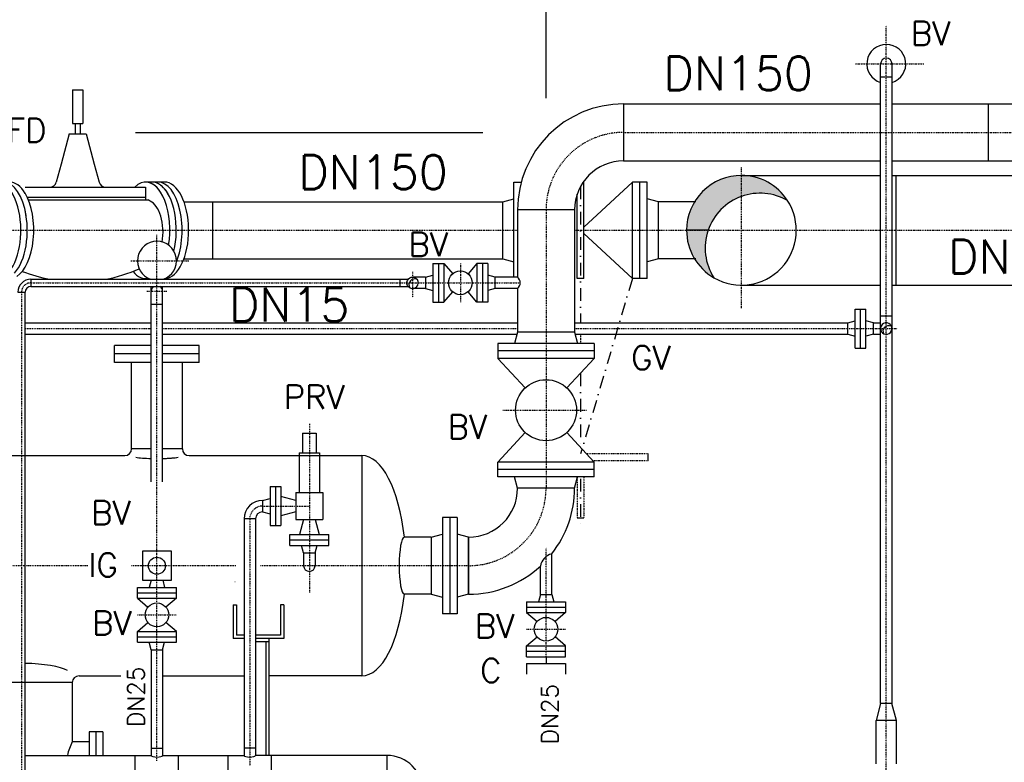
# Model space of a CAD drawing. Header units: millimetres. Extents: x -197187 to 241957296, y -45270 to 70505.
# Tile 38 of 116: x -32934 to -30027, y 10557 to 12749. Entities that reach past the tile are written whole.
import ezdxf

# ---------------------------------------------------------------- set-up
doc = ezdxf.new("R2010")
doc.units = ezdxf.units.MM
doc.header["$LTSCALE"] = 0.5
for name, pattern in [('DASHDOT', [1, 0.5, -0.25, 0, -0.25]), ('DOT', [0.25, 0, -0.25]), ('HIDDEN', [0.375, 0.25, -0.125])]:
    doc.linetypes.add(name, pattern=pattern)
for name, color, linetype in [('2', 7, 'Continuous'), ('21', 7, 'Continuous'), ('41', 7, 'Continuous'), ('42', 7, 'Continuous'), ('BEMAßUNG', 7, 'Continuous'), ('P-MU025ENTL', 7, 'Continuous'), ('P-MU025ENTLÜ', 7, 'Continuous'), ('P-MU050ENTL', 7, 'Continuous'), ('P-MU150AUSL', 7, 'Continuous'), ('P-MU200EINL', 7, 'Continuous'), ('P-MU300AUSL', 7, 'Continuous')]:
    doc.layers.add(name, color=color, linetype=linetype)
doc.styles.add('ROMANS', font='ROMANS', dxfattribs={"height": 0.2})

msp = doc.modelspace()

# ---------------------------------------------------------------- hatches: boundary and pattern name
at = {"layer": 'P-MU300AUSL', "linetype": 'Continuous', "ltscale": 10}
h = msp.add_hatch(color=256, dxfattribs=at)
h.paths.add_polyline_path([(-30803.00520555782, 12226.78460488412), (-30803.00520555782, 12288.84784407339, 0.1989123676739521), (-30917.52114926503, 12241.41378715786), (-30863.83012649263, 12187.72276438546, -0.1130146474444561)])
h.paths.add_polyline_path([(-30863.83012649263, 12187.72276438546), (-30917.52114926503, 12241.41378715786, 0.1989123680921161), (-30964.95520618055, 12126.89784319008), (-30901.32480582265, 12126.89784319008, -0.1116765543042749)])
msp.add_hatch(color=256, dxfattribs=at).paths.add_polyline_path([(-30803.00520555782, 12288.84784276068), (-30803.00520555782, 12226.78460488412, -0.2215302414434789), (-30666.76752012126, 12214.45979446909, 0.2552246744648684)])
h = msp.add_hatch(color=256, dxfattribs=at)
edge = h.paths.add_edge_path()
edge.add_arc((-30748.11250555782, 12074.42124319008), 161.9499999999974, 161.0932036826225, 212.7294472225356)
edge.add_arc((-30803.0052057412, 12126.89784363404), 161.9500004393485, 180.0000001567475, 239.8487386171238, ccw=False)
edge.add_line((-30964.95520618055, 12126.89784290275), (-30901.32480582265, 12126.89784319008))

# ---------------------------------------------------------------- linework, layer by layer
at = {"linetype": 'Continuous', "ltscale": 10}
msp.add_line((-30901.32480582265, 12126.89784319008), (-30964.95520618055, 12126.89784290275), dxfattribs=at)
for centre, radius, start, end in [((-30803.0052057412, 12126.89784363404), 161.9500004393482, 89.99999993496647, 180.0000001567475), ((-30748.11250555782, 12074.42124319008), 161.9499999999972, 109.8128203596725, 161.0932036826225), ((-30803.0052057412, 12126.89784363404), 161.9500004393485, 180.0000001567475, 239.8487386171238), ((-30748.11250555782, 12074.42124319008), 161.9499999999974, 161.0932036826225, 212.7294472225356)]:
    msp.add_arc(centre, radius, start, end, dxfattribs=at)
at = {"layer": '2', "linetype": 'Continuous', "ltscale": 10}
msp.add_line((-32591.9233055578, 12415.89784319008), (-31566.3384912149, 12415.89784319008), dxfattribs=at)
at = {"layer": '21', "linetype": 'Continuous', "ltscale": 10}
for p, q in [((-32901.00520555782, 11982.54784319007), (-32901.00520555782, 11961.24784319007)), ((-32939.65520555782, 11943.89784319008), (-32918.35520555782, 11943.89784319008)), ((-30405.54410555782, 10552.47584319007), (-30405.54410555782, 10680.47584319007)), ((-30345.24410555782, 10552.47584319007), (-30345.24410555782, 10680.47584319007))]:
    msp.add_line(p, q, dxfattribs=at)
at = {"layer": '21', "linetype": 'DASHDOT', "ltscale": 10}
msp.add_line((-32929.00520555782, 11943.89784319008), (-32929.00520555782, 10112.37314319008), dxfattribs=at)
at = {"layer": '21', "linetype": 'Continuous', "ltscale": 10}
msp.add_lwpolyline([(-31782.08580461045, 11957.11182212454, -1.272591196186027), (-31760.03330650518, 11981.31636425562, 0.7857983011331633), (-31782.0858042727, 11957.11182174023)], format="xyb", dxfattribs=at)
for centre, radius, start, end in [((-32901.00520555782, 11943.89784319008), 38.65, 90, 180), ((-31774.00520555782, 11971.89784319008), 16.85, 241.3432805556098, 33.98409166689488), ((-32901.00520555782, 11943.89784319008), 17.35, 90, 180)]:
    msp.add_arc(centre, radius, start, end, dxfattribs=at)
at = {"layer": '21', "linetype": 'DASHDOT', "ltscale": 10}
msp.add_arc((-32901.00520555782, 11943.89784319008), 28, 90, 180, dxfattribs=at)
at = {"layer": '41', "linetype": 'Continuous', "ltscale": 10}
for p, q in [((-30346.00520555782, 11964.94784319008), (-30346.00520555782, 12288.84784319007)), ((-31714.00520555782, 12029.39784319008), (-31714.00520555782, 11914.39784319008)), ((-31714.00520555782, 12029.39784319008), (-31682.00520555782, 12029.39784319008)), ((-31698.00520555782, 12029.39784319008), (-31698.00520555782, 11914.39784319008)), ((-31682.00520555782, 12029.39784319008), (-31682.00520555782, 11914.39784319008)), ((-31682.00520555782, 12029.39784319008), (-31655.70650555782, 11998.53714319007)), ((-31584.00520555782, 12029.39784319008), (-31610.30390555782, 11998.53714319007)), ((-31552.00520555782, 12029.39784319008), (-31584.00520555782, 12029.39784319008)), ((-31584.00520555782, 12029.39784319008), (-31584.00520555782, 11914.39784319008)), ((-31568.00520555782, 12029.39784319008), (-31568.00520555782, 11914.39784319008)), ((-31552.00520555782, 12029.39784319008), (-31552.00520555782, 11914.39784319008)), ((-32901.00520555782, 11982.54784319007), (-31787.06280555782, 11982.54784319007)), ((-32562.61620555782, 11984.40074319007), (-32552.46250555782, 11984.40024319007)), ((-31812.00520555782, 11982.54784319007), (-31812.00520555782, 11961.24784319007)), ((-31736.00520555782, 11988.74784319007), (-31774.00520555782, 11988.74784319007)), ((-31736.00520555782, 11988.74784319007), (-31714.00520555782, 11994.64274319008)), ((-31736.00520555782, 11988.74784319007), (-31736.00520555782, 11955.04784319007)), ((-31530.00520555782, 11988.74784319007), (-31552.00520555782, 11994.64274319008)), ((-31530.00520555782, 11955.04784319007), (-31530.00520555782, 11988.74784319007)), ((-31464.15520555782, 11988.74784319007), (-31530.00520555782, 11988.74784319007)), ((-32901.00520555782, 11961.24784319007), (-31787.06280555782, 11961.24784319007)), ((-31736.00520555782, 11955.04784319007), (-31774.00520555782, 11955.04784319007)), ((-31736.00520555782, 11955.04784319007), (-31714.00520555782, 11949.15294319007)), ((-31530.00520555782, 11955.04784319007), (-31552.00520555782, 11949.15304319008)), ((-31464.15520555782, 11955.04784319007), (-31530.00520555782, 11955.04784319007)), ((-32918.35520555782, 10186.89784319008), (-32918.35520555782, 11943.89784319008)), ((-31682.00520555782, 11914.39784319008), (-31655.70650555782, 11945.25854319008)), ((-31584.00520555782, 11914.39784319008), (-31610.30390555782, 11945.25854319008)), ((-31714.00520555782, 11914.39784319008), (-31682.00520555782, 11914.39784319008)), ((-31552.00520555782, 11914.39784319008), (-31584.00520555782, 11914.39784319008)), ((-32304.00520555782, 11021.89784319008), (-32304.00520555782, 10921.89784319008)), ((-32304.00520555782, 11021.89784319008), (-32294.00520555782, 11021.89784319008)), ((-32294.00520555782, 11021.89784319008), (-32294.00520555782, 10931.89784319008)), ((-32154.00520555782, 11021.89784319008), (-32164.00520555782, 11021.89784319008)), ((-32164.00520555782, 11021.89784319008), (-32164.00520555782, 10931.89784319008)), ((-32154.00520555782, 11021.89784319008), (-32154.00520555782, 10921.89784319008)), ((-32271.85520555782, 10921.89784319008), (-32304.00520555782, 10921.89784319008)), ((-32271.85520555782, 10931.89784319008), (-32294.00520555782, 10931.89784319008)), ((-32164.00520555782, 10931.89784319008), (-32238.15520555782, 10931.89784319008)), ((-32154.00520555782, 10921.89784319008), (-32238.15520555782, 10921.89784319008)), ((-32199.00520555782, 10911.89784319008), (-32238.15520555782, 10911.89784319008)), ((-32199.00520555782, 10921.89784319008), (-32199.00520555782, 10577.04784319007)), ((-30392.24410555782, 10730.47584319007), (-30405.54410555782, 10680.47584319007)), ((-30358.54410555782, 10730.47584319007), (-30392.24410555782, 10730.47584319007)), ((-30345.24410555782, 10680.47584319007), (-30358.54410555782, 10730.47584319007)), ((-30345.24410555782, 10680.47584319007), (-30405.54410555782, 10680.47584319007))]:
    msp.add_line(p, q, dxfattribs=at)
at = {"layer": '41', "linetype": 'DASHDOT', "ltscale": 10}
for p, q in [((-31633.00520555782, 12029.39784319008), (-31633.00520555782, 11914.39784319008)), ((-31774.00520555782, 12004.75804319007), (-31774.00520555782, 11928.27274319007)), ((-32901.00520555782, 11971.89784319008), (-31456.37450555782, 11971.89784319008)), ((-31278.00520555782, 11820.04784319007), (-31278.00520555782, 11792.89784319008)), ((-32733.24020555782, 11136.89784319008), (-33429.00520555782, 11136.89784319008)), ((-32295.93690555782, 11136.89784319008), (-32604.71970555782, 11136.89784319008))]:
    msp.add_line(p, q, dxfattribs=at)
at = {"layer": '41', "linetype": 'HIDDEN', "ltscale": 10}
msp.add_line((-32207.00520555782, 10911.89784319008), (-32207.00520555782, 10577.04784319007), dxfattribs=at)
at = {"layer": '41', "linetype": 'Continuous', "ltscale": 10}
msp.add_circle((-31633.00520555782, 11971.89784319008), 35, dxfattribs=at)
for centre, major_axis, ratio, start_param, end_param in [((-32529.00520555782, 11461.89784319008), (-75, 9.18454765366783e-15), 0.1169626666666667, 1.792236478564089, 1.902392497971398), ((-32529.00520555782, 10577.04784319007), (16.85, 0), 0.3055192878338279, 3.141592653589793, 6.283185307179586), ((-32255.00520555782, 10577.04784319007), (-16.85, 2.063461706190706e-15), 0.3055192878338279, 0, 3.141592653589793)]:
    msp.add_ellipse(centre, major_axis=major_axis, ratio=ratio, start_param=start_param, end_param=end_param, dxfattribs=at)
at = {"layer": 'BEMAßUNG', "linetype": 'Continuous', "ltscale": 10}
msp.add_line((-31380.00520555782, 12516.89784319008), (-31380.00520555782, 12878.14784319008), dxfattribs=at)
at = {"layer": 'P-MU025ENTL', "linetype": 'DASHDOT', "ltscale": 10}
for p, q in [((-32079.00520555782, 11555.30974319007), (-32079.00520555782, 11461.89784319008)), ((-32079.00520555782, 11555.30974319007), (-32079.00520555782, 11057.15804319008)), ((-32217.00520555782, 11312.89784319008), (-32079.00520555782, 11312.89784319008)), ((-32255.00520555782, 11274.89784319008), (-32255.00520555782, 10546.89784319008)), ((-31380.00520555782, 10868.30494319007), (-31380.00520555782, 11189.78884319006)), ((-31437.50520555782, 10949.30494319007), (-31322.50520555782, 10949.30494319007))]:
    msp.add_line(p, q, dxfattribs=at)
at = {"layer": 'P-MU025ENTL', "linetype": 'Continuous', "ltscale": 10}
for p, q in [((-32099.00520555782, 11527.89784319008), (-32059.00520555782, 11527.89784319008)), ((-32099.00520555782, 11527.89784319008), (-32099.00520555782, 11469.89784319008)), ((-32099.00520555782, 11527.89784319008), (-32059.00520555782, 11527.89784319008)), ((-32099.00520555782, 11527.89784319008), (-32099.00520555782, 11469.89784319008)), ((-32059.00520555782, 11527.89784319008), (-32059.00520555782, 11469.89784319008)), ((-32059.00520555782, 11527.89784319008), (-32059.00520555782, 11469.89784319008)), ((-32109.00520555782, 11469.89784319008), (-32049.00520555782, 11469.89784319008)), ((-32109.00520555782, 11469.89784319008), (-32109.00520555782, 11461.89784319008)), ((-32109.00520555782, 11469.89784319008), (-32049.00520555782, 11469.89784319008)), ((-32109.00520555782, 11469.89784319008), (-32109.00520555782, 11352.89784319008)), ((-32049.00520555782, 11469.89784319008), (-32049.00520555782, 11461.89784319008)), ((-32049.00520555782, 11469.89784319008), (-32049.00520555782, 11352.89784319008)), ((-32195.00520555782, 11370.39784319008), (-32195.00520555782, 11255.39784319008)), ((-32195.00520555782, 11370.39784319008), (-32163.00520555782, 11370.39784319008)), ((-32179.00520555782, 11370.39784319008), (-32179.00520555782, 11255.39784319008)), ((-32163.00520555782, 11370.39784319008), (-32163.00520555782, 11255.39784319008)), ((-32119.00520555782, 11329.74784319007), (-32163.00520555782, 11341.53764319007)), ((-32119.00520555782, 11352.89784319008), (-32039.00520555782, 11352.89784319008)), ((-32119.00520555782, 11352.89784319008), (-32119.00520555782, 11272.89784319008)), ((-32039.00520555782, 11352.89784319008), (-32039.00520555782, 11272.89784319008)), ((-32217.00520555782, 11329.74784319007), (-32195.00520555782, 11335.64274319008)), ((-32217.00520555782, 11329.74784319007), (-32217.00520555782, 11296.04784319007)), ((-32217.00520555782, 11296.04784319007), (-32195.00520555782, 11290.15294319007)), ((-32119.00520555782, 11296.04784319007), (-32163.00520555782, 11284.25804319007)), ((-32238.15520555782, 11274.89784319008), (-32271.85520555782, 11274.89784319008)), ((-32271.85520555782, 11274.89784319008), (-32271.85520555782, 10577.04784319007)), ((-32238.15520555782, 11274.89784319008), (-32238.15520555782, 10577.04784319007)), ((-32195.00520555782, 11255.39784319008), (-32163.00520555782, 11255.39784319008)), ((-32119.00520555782, 11272.89784319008), (-32039.00520555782, 11272.89784319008)), ((-32095.85520555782, 11272.89784319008), (-32107.64500555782, 11228.89784319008)), ((-32062.15520555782, 11272.89784319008), (-32050.36540555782, 11228.89784319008)), ((-32136.50520555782, 11196.89784319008), (-32136.50520555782, 11228.89784319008)), ((-32136.50520555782, 11228.89784319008), (-32021.50520555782, 11228.89784319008)), ((-32021.50520555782, 11196.89784319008), (-32021.50520555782, 11228.89784319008)), ((-32136.50520555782, 11212.89784319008), (-32021.50520555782, 11212.89784319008)), ((-32136.50520555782, 11196.89784319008), (-32021.50520555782, 11196.89784319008)), ((-32095.85520555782, 11174.89784319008), (-32101.75010555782, 11196.89784319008)), ((-32062.15520555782, 11174.89784319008), (-32056.26030555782, 11196.89784319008)), ((-32095.85520555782, 11174.89784319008), (-32062.15520555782, 11174.89784319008)), ((-32095.85520555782, 11174.89784319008), (-32095.85520555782, 11136.89784319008)), ((-32062.15520555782, 11174.89784319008), (-32062.15520555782, 11136.89784319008)), ((-31363.15520555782, 11052.30494319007), (-31363.15520555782, 11171.93724319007)), ((-31396.85520555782, 11052.30494319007), (-31396.85520555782, 11135.56044319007)), ((-31396.85520555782, 11052.30494319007), (-31402.75010555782, 11030.30494319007)), ((-31396.85520555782, 11052.30494319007), (-31363.15520555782, 11052.30494319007)), ((-31363.15520555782, 11052.30494319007), (-31357.26030555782, 11030.30494319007)), ((-31437.50520555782, 11030.30494319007), (-31322.50520555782, 11030.30494319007)), ((-31437.50520555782, 11030.30494319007), (-31437.50520555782, 10998.30494319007)), ((-31322.50520555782, 11030.30494319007), (-31322.50520555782, 10998.30494319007)), ((-31437.50520555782, 11014.30494319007), (-31322.50520555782, 11014.30494319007)), ((-31437.50520555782, 10998.30494319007), (-31322.50520555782, 10998.30494319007)), ((-31437.50520555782, 10998.30494319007), (-31406.64450555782, 10972.00624319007)), ((-31322.50520555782, 10998.30494319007), (-31353.36590555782, 10972.00624319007)), ((-31437.50520555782, 10900.30494319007), (-31406.64450555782, 10926.60364319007)), ((-31322.50520555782, 10900.30494319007), (-31353.36590555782, 10926.60364319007)), ((-32545.85520555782, 10888.89784319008), (-32512.15520555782, 10888.89784319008)), ((-32545.85520555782, 10888.89784319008), (-32545.85520555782, 10577.04784319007)), ((-32512.15520555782, 10888.89784319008), (-32512.15520555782, 10577.04784319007)), ((-31437.50520555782, 10868.30494319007), (-31437.50520555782, 10900.30494319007)), ((-31437.50520555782, 10900.30494319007), (-31322.50520555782, 10900.30494319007)), ((-31437.50520555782, 10884.30494319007), (-31322.50520555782, 10884.30494319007)), ((-31322.50520555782, 10868.30494319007), (-31322.50520555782, 10900.30494319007)), ((-31437.50520555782, 10868.30494319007), (-31322.50520555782, 10868.30494319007)), ((-31437.50520555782, 10848.30494319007), (-31322.50520555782, 10848.30494319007)), ((-31437.50520555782, 10848.30494319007), (-31437.50520555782, 10816.30494319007)), ((-31380.00520555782, 10868.30494319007), (-31380.00520555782, 10848.30494319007)), ((-31322.50520555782, 10848.30494319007), (-31322.50520555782, 10816.30494319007)), ((-32545.85520555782, 10597.89784319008), (-32512.15520555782, 10597.89784319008)), ((-32238.15520555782, 10597.89784319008), (-32271.85520555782, 10597.89784319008))]:
    msp.add_line(p, q, dxfattribs=at)
msp.add_circle((-31380.00520555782, 10949.30494319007), 34.99999999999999, dxfattribs=at)
for centre, radius, start, end in [((-32217.00520555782, 11274.89784319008), 54.85, 90, 180), ((-32217.00520555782, 11274.89784319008), 21.15, 90, 180), ((-32079.00520555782, 11136.89784319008), 16.85, 180, 0)]:
    msp.add_arc(centre, radius, start, end, dxfattribs=at)
at = {"layer": 'P-MU025ENTL', "linetype": 'DASHDOT', "ltscale": 10}
msp.add_arc((-32217.00520555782, 11274.89784319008), 38, 90, 180, dxfattribs=at)
at = {"layer": 'P-MU025ENTLÜ', "linetype": 'DASHDOT', "ltscale": 10}
for p, q in [((-30375.21670555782, 9936.348343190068), (-30375.21670555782, 12731.81334319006)), ((-30465.69830555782, 12618.04784319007), (-30264.08800555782, 12618.04784319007)), ((-32529.00520555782, 10560.80784319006), (-32529.00520555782, 12113.97404319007)), ((-32605.69920555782, 12036.89784319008), (-32434.39360555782, 12036.89784319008)), ((-32558.65480555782, 11946.89784319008), (-32498.81380555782, 11946.89784319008)), ((-32918.35520555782, 11836.89784319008), (-32545.85520555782, 11836.89784319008)), ((-32512.15520555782, 11836.89784319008), (-31464.15520555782, 11836.89784319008)), ((-31295.85520555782, 11836.89784319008), (-30343.41790555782, 11836.89784319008)), ((-32586.50520555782, 10991.89784319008), (-32471.50520555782, 10991.89784319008))]:
    msp.add_line(p, q, dxfattribs=at)
at = {"layer": 'P-MU025ENTLÜ', "linetype": 'Continuous', "ltscale": 10}
for p, q in [((-30392.06670555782, 10730.47584319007), (-30392.06670555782, 12618.04784319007)), ((-30358.36670555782, 10730.47584319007), (-30358.36670555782, 12618.04784319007)), ((-30392.06670555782, 12580.04784319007), (-30358.36670555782, 12580.04784319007)), ((-32545.85520555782, 11384.89784319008), (-32545.85520555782, 11961.24784319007)), ((-32512.15520555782, 11384.89784319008), (-32512.15520555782, 11961.24784319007)), ((-32545.85520555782, 11908.89784319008), (-32512.15520555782, 11908.89784319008)), ((-30467.21670555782, 11779.39784319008), (-30467.21670555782, 11894.39784319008)), ((-30467.21670555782, 11894.39784319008), (-30435.21670555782, 11894.39784319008)), ((-30451.21670555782, 11779.39784319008), (-30451.21670555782, 11894.39784319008)), ((-30435.21670555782, 11779.39784319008), (-30435.21670555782, 11894.39784319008)), ((-30392.06670555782, 11874.89784319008), (-30358.36670555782, 11874.89784319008)), ((-32918.35520555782, 11853.74784319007), (-32545.85520555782, 11853.74784319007)), ((-32512.15520555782, 11853.74784319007), (-31464.15520555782, 11853.74784319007)), ((-31295.85520555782, 11853.74784319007), (-30489.21670555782, 11853.74784319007)), ((-30489.21670555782, 11853.74784319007), (-30467.21670555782, 11859.64274319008)), ((-30489.21670555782, 11820.04784319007), (-30489.21670555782, 11853.74784319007)), ((-30413.21670555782, 11853.74784319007), (-30435.21670555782, 11859.64274319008)), ((-30413.21670555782, 11820.04784319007), (-30413.21670555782, 11853.74784319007)), ((-30413.21670555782, 11820.04784319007), (-30413.21670555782, 11853.74784319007)), ((-30413.21670555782, 11853.74784319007), (-30392.06670555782, 11853.74784319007)), ((-32918.35520555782, 11820.04784319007), (-32545.85520555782, 11820.04784319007)), ((-32512.15520555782, 11820.04784319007), (-31465.72270555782, 11820.04784319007)), ((-31294.28770555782, 11820.04784319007), (-30489.21670555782, 11820.04784319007)), ((-30489.21670555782, 11820.04784319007), (-30467.21670555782, 11814.15304319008)), ((-30413.21670555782, 11820.04784319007), (-30435.21670555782, 11814.15294319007)), ((-30413.21670555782, 11820.04784319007), (-30392.06670555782, 11820.04784319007)), ((-30467.21670555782, 11779.39784319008), (-30435.21670555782, 11779.39784319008)), ((-32545.98920555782, 11094.39784319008), (-32551.75010555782, 11072.89784319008)), ((-32512.02120555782, 11094.39784319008), (-32506.26030555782, 11072.89784319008)), ((-32586.50520555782, 11040.89784319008), (-32586.50520555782, 11072.89784319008)), ((-32586.50520555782, 11072.89784319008), (-32471.50520555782, 11072.89784319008)), ((-32586.50520555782, 11056.89784319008), (-32471.50520555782, 11056.89784319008)), ((-32471.50520555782, 11040.89784319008), (-32471.50520555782, 11072.89784319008)), ((-32586.50520555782, 11040.89784319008), (-32471.50520555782, 11040.89784319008)), ((-32586.50520555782, 11040.89784319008), (-32555.64450555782, 11014.59914319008)), ((-32471.50520555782, 11040.89784319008), (-32502.36590555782, 11014.59914319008)), ((-32586.50520555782, 10942.89784319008), (-32555.64450555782, 10969.19654319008)), ((-32471.50520555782, 10942.89784319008), (-32502.36590555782, 10969.19654319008)), ((-32586.50520555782, 10910.89784319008), (-32586.50520555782, 10942.89784319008)), ((-32586.50520555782, 10942.89784319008), (-32471.50520555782, 10942.89784319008)), ((-32471.50520555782, 10910.89784319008), (-32471.50520555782, 10942.89784319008)), ((-32586.50520555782, 10926.89784319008), (-32471.50520555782, 10926.89784319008)), ((-32586.50520555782, 10910.89784319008), (-32471.50520555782, 10910.89784319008)), ((-32545.85520555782, 10888.89784319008), (-32551.75010555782, 10910.89784319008)), ((-32512.15520555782, 10888.89784319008), (-32506.26030555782, 10910.89784319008))]:
    msp.add_line(p, q, dxfattribs=at)
msp.add_lwpolyline([(-30360.32511249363, 11844.78219199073, 1.395850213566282), (-30382.22399862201, 11821.57399438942, -0.7164092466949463), (-30360.32511264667, 11844.78219212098)], format="xyb", dxfattribs=at)
msp.add_lwpolyline([(-32486.50520555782, 11094.39784319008), (-32486.50520555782, 11179.39784319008), (-32571.50520555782, 11179.39784319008), (-32571.50520555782, 11094.39784319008)], close=True, dxfattribs=at)
for centre, radius in [((-32529.00520555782, 11136.89784319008), 25), ((-32529.00520555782, 10991.89784319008), 34.99999999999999)]:
    msp.add_circle(centre, radius, dxfattribs=at)
for centre, radius, start, end in [((-30375.21670555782, 12618.04784319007), 57.5, 287.0402527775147, 252.9597472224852), ((-30375.21670555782, 12618.04784319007), 16.85, 0, 180), ((-32529.00520555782, 12036.89784319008), 57.5, 289.0529333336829, 250.947066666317), ((-32529.00520555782, 11946.89784319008), 16.85, 121.6103749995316, 180), ((-32529.00520555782, 11946.89784319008), 16.85, 0, 58.38962500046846), ((-30375.21670555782, 11836.89784319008), 16.85, 245.4263194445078, 27.89896666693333)]:
    msp.add_arc(centre, radius, start, end, dxfattribs=at)
at = {"layer": 'P-MU050ENTL', "linetype": 'Continuous', "ltscale": 10}
for p, q in [((-32918.35520555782, 10577.04784319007), (-32545.85520555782, 10577.04784319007)), ((-32593.00520555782, 10516.74784319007), (-32593.00520555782, 10577.04784319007)), ((-32512.15520555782, 10577.04784319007), (-32271.85520555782, 10577.04784319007)), ((-32465.00520555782, 10516.74784319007), (-32465.00520555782, 10577.04784319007)), ((-32319.00520555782, 10516.74784319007), (-32319.00520555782, 10577.04784319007)), ((-31850.00520555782, 10577.04784319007), (-32238.15520555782, 10577.04784319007)), ((-32191.00520555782, 10516.74784319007), (-32191.00520555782, 10577.04784319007)), ((-31850.00520555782, 10577.04784319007), (-31850.00520555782, 10516.74784319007))]:
    msp.add_line(p, q, dxfattribs=at)
msp.add_arc((-31850.00520555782, 10470.89784319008), 106.15, 0, 90, dxfattribs=at)
at = {"layer": 'P-MU150AUSL', "linetype": 'Continuous', "ltscale": 10}
for p, q in [((-32778.08360555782, 12541.89784319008), (-32748.08360555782, 12541.89784319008)), ((-32778.08360555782, 12541.89784319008), (-32778.08360555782, 12441.89784319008)), ((-32748.08360555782, 12541.89784319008), (-32748.08360555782, 12441.89784319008)), ((-31151.00520555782, 12500.04784319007), (-31151.00520555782, 12331.74784319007)), ((-31151.00520555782, 12500.04784319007), (-30392.06670555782, 12500.04784319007)), ((-30358.36670555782, 12500.04784319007), (-29515.16420555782, 12500.04784319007)), ((-30074.34140555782, 12500.04784319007), (-30074.34140555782, 12331.74784319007)), ((-32778.08360555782, 12441.89784319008), (-32748.08360555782, 12441.89784319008)), ((-32770.58360555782, 12441.89784319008), (-32770.58360555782, 12411.89784319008)), ((-32755.58360555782, 12441.89784319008), (-32755.58360555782, 12411.89784319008)), ((-32788.08380555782, 12411.89784319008), (-32812.25270555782, 12321.69784319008)), ((-32788.08360555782, 12411.89784319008), (-32738.08360555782, 12411.89784319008)), ((-32738.08340555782, 12411.89784319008), (-32713.91450555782, 12321.69784319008)), ((-31151.00520555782, 12331.74784319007), (-30392.06670555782, 12331.74784319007)), ((-30358.36670555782, 12331.74784319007), (-29541.63970555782, 12331.74784319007)), ((-32812.25270555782, 12321.69784319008), (-32826.31360555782, 12269.22144319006)), ((-32713.91450555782, 12321.69784319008), (-32699.85360555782, 12269.22144319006)), ((-31268.00520555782, 11984.39784319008), (-31268.00520555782, 12272.29414319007)), ((-32918.35520555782, 12254.39784319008), (-32563.08360555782, 12254.39784319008)), ((-32563.08360555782, 12254.39784319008), (-32563.08360555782, 12216.89784319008)), ((-32506.73980555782, 12269.39784319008), (-32562.16550555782, 12269.39784319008)), ((-31475.00520555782, 11988.74784319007), (-31475.00520555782, 12269.39784319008)), ((-31475.00520555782, 12269.39784319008), (-31453.09240555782, 12269.39784319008)), ((-31125.00520555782, 12269.39784319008), (-31268.00520555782, 12136.21164319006)), ((-31125.00520555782, 11984.39784319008), (-31125.00520555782, 12269.39784319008)), ((-31081.00520555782, 12269.39784319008), (-31125.00520555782, 12269.39784319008)), ((-31103.00520555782, 11984.39784319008), (-31103.00520555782, 12269.39784319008)), ((-31081.00520555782, 11984.39784319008), (-31081.00520555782, 12269.39784319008)), ((-32912.03980555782, 12224.39784319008), (-32563.08360555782, 12224.39784319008)), ((-32908.76040555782, 12216.89784319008), (-32555.28330555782, 12216.89784319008)), ((-32549.05550555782, 12212.55604319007), (-32555.28330555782, 12216.89784319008)), ((-31508.00520555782, 12211.04784319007), (-31475.00520555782, 12219.89014319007)), ((-31288.00520555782, 11984.39784319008), (-31288.00520555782, 12233.93534319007)), ((-31048.00520555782, 12211.04784319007), (-31081.00520555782, 12219.89014319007)), ((-32449.23980555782, 12211.04784319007), (-31508.00520555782, 12211.04784319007)), ((-32363.66120555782, 12042.74784319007), (-32363.66120555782, 12211.04784319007)), ((-31508.00520555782, 12042.74784319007), (-31508.00520555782, 12211.04784319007)), ((-31295.85520555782, 12186.89784319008), (-31464.15520555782, 12186.89784319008)), ((-31464.15520555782, 12186.89784319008), (-31464.15520555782, 11988.74784319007)), ((-31295.85520555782, 12186.89784319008), (-31295.85520555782, 11825.89784319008)), ((-31048.00520555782, 12042.74784319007), (-31048.00520555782, 12211.04784319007)), ((-30937.73028998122, 12211.04784319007), (-31048.00520555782, 12211.04784319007)), ((-31125.00520555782, 11984.39784319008), (-31268.00520555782, 12117.58414319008)), ((-32449.23980555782, 12042.74784319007), (-31508.00520555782, 12042.74784319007)), ((-31508.00520555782, 12042.74784319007), (-31475.00520555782, 12033.90554319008)), ((-31048.00520555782, 12042.74784319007), (-31081.00520555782, 12033.90554319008)), ((-30937.73028998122, 12042.74784319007), (-31048.00520555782, 12042.74784319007)), ((-31268.00520555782, 11984.39784319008), (-31288.00520555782, 11984.39784319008)), ((-31081.00520555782, 11984.39784319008), (-31125.00520555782, 11984.39784319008)), ((-31464.15520555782, 11955.04784319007), (-31464.15520555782, 11825.89784319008)), ((-31464.15520555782, 11825.89784319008), (-31472.99750555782, 11792.89784319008)), ((-31295.85520555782, 11825.89784319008), (-31464.15520555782, 11825.89784319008)), ((-31295.85520555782, 11825.89784319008), (-31287.01290555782, 11792.89784319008)), ((-32654.00520555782, 11736.89784319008), (-32654.00520555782, 11786.89784319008)), ((-32545.85520555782, 11786.89784319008), (-32654.00520555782, 11786.89784319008)), ((-32404.00520555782, 11786.89784319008), (-32512.15520555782, 11786.89784319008)), ((-32404.00520555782, 11786.89784319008), (-32512.15520555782, 11786.89784319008)), ((-32404.00520555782, 11736.89784319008), (-32404.00520555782, 11786.89784319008)), ((-32404.00520555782, 11736.89784319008), (-32404.00520555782, 11786.89784319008)), ((-31237.50520555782, 11792.89784319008), (-31522.50520555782, 11792.89784319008)), ((-31522.50520555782, 11792.89784319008), (-31522.50520555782, 11748.89784319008)), ((-31237.50520555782, 11792.89784319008), (-31237.50520555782, 11748.89784319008)), ((-32545.85520555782, 11761.89784319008), (-32654.00520555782, 11761.89784319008)), ((-32404.00520555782, 11761.89784319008), (-32512.15520555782, 11761.89784319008)), ((-32404.00520555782, 11761.89784319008), (-32512.15520555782, 11761.89784319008)), ((-31237.50520555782, 11770.89784319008), (-31522.50520555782, 11770.89784319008)), ((-31237.50520555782, 11748.89784319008), (-31522.50520555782, 11748.89784319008)), ((-31522.50520555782, 11748.89784319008), (-31441.34480555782, 11661.75714319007)), ((-31237.50500555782, 11748.89784319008), (-31318.66560555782, 11661.75714319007)), ((-32545.85520555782, 11736.89784319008), (-32654.00520555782, 11736.89784319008)), ((-32604.00520555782, 11481.89784319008), (-32604.00520555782, 11736.89784319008)), ((-32404.00520555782, 11736.89784319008), (-32512.15520555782, 11736.89784319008)), ((-32404.00520555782, 11736.89784319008), (-32512.15520555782, 11736.89784319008)), ((-32454.00520555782, 11481.89784319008), (-32454.00520555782, 11736.89784319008)), ((-32454.00520555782, 11481.89784319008), (-32454.00520555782, 11736.89784319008)), ((-31522.50520555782, 11442.89784319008), (-31441.34480555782, 11530.03844319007)), ((-31237.50530555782, 11442.89774319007), (-31318.66560555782, 11530.03834319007)), ((-33126.01290555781, 11461.89784319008), (-32624.00520555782, 11461.89784319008)), ((-32545.85520555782, 11481.89784319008), (-32604.00520555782, 11481.89784319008)), ((-32454.00520555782, 11481.89784319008), (-32512.15520555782, 11481.89784319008)), ((-32454.00520555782, 11481.89784319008), (-32512.15520555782, 11481.89784319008)), ((-32434.00520555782, 11461.89784319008), (-31924.00520555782, 11461.89784319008)), ((-31924.00520555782, 11461.89784319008), (-31924.00520555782, 10811.89784319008)), ((-31078.00520555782, 11446.89784319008), (-31078.00520555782, 11466.89784319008)), ((-31237.50520555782, 11442.89784319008), (-31522.50520555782, 11442.89784319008)), ((-31522.50520555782, 11398.89784319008), (-31522.50520555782, 11442.89784319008)), ((-31237.50520555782, 11398.89784319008), (-31237.50520555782, 11442.89784319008)), ((-31237.50520555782, 11420.89784319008), (-31522.50520555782, 11420.89784319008)), ((-31237.50520555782, 11398.89784319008), (-31522.50520555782, 11398.89784319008)), ((-31464.15520555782, 11365.89784319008), (-31472.99750555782, 11398.89784319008)), ((-31295.85520555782, 11365.89784319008), (-31287.01290555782, 11398.89784319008)), ((-31295.85520555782, 11365.89784319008), (-31464.15520555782, 11365.89784319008)), ((-31686.00520555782, 11279.39784319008), (-31686.00520555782, 10994.39784319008)), ((-31642.00520555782, 11279.39784319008), (-31686.00520555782, 11279.39784319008)), ((-31664.00520555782, 11279.39784319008), (-31664.00520555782, 10994.39784319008)), ((-31642.00520555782, 11279.39784319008), (-31642.00520555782, 10994.39784319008)), ((-31268.00520555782, 11276.89784319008), (-31288.00520555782, 11276.89784319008)), ((-31719.00520555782, 11221.04784319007), (-31686.00520555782, 11229.89014319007)), ((-31609.00520555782, 11221.04784319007), (-31642.00520555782, 11229.89014319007)), ((-31719.00520555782, 11221.04784319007), (-31798.43850555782, 11221.04784319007)), ((-31719.00520555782, 11221.04784319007), (-31719.00520555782, 11052.74784319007)), ((-31609.00520555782, 11052.74784319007), (-31609.00520555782, 11221.04784319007)), ((-31609.00520555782, 11221.04784319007), (-31609.00520555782, 11052.74784319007)), ((-31719.00520555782, 11052.74784319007), (-31798.43850555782, 11052.74784319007)), ((-31719.00520555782, 11052.74784319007), (-31686.00520555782, 11043.90554319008)), ((-31609.00520555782, 11052.74784319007), (-31642.00520555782, 11043.90554319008)), ((-31642.00520555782, 10994.39784319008), (-31686.00520555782, 10994.39784319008)), ((-32779.00520555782, 10791.89784319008), (-33079.00520555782, 10791.89784319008)), ((-32779.00520555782, 10791.89784319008), (-32779.00520555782, 10616.89784319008)), ((-32759.00520555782, 10811.89784319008), (-32635.64210555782, 10811.89784319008)), ((-32512.15520555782, 10811.89784319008), (-32271.85520555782, 10811.89784319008)), ((-31924.00520555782, 10811.89784319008), (-32199.00520555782, 10811.89784319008)), ((-32689.00520555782, 10646.29784319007), (-32729.00520555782, 10646.29784319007)), ((-32729.00520555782, 10646.29784319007), (-32729.00520555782, 10577.04784319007)), ((-32709.00520555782, 10646.29784319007), (-32709.00520555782, 10577.04784319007)), ((-32689.00520555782, 10646.29784319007), (-32689.00520555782, 10577.04784319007)), ((-32729.00520555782, 10616.89784319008), (-32779.00520555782, 10616.89784319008))]:
    msp.add_line(p, q, dxfattribs=at)
at = {"layer": 'P-MU150AUSL', "linetype": 'DASHDOT', "ltscale": 10}
for p, q in [((-31151.00520555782, 12415.89784319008), (-29601.14280555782, 12415.89784535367)), ((-31380.00520555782, 12186.89784319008), (-31380.00520555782, 11365.89784319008)), ((-33030.68540555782, 12126.89784319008), (-31464.15520555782, 12126.89784319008)), ((-31507.71690555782, 11595.89774319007), (-31260.64570555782, 11595.89774319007)), ((-31078.00520555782, 11466.89784319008), (-31259.85830555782, 11466.89784319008)), ((-31078.00520555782, 11446.89784319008), (-31241.23090555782, 11446.89784319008)), ((-31288.00520555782, 11398.89784319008), (-31288.00520555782, 11276.89784319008)), ((-31268.00520555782, 11398.89784319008), (-31268.00520555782, 11276.89784319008)), ((-31609.00520555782, 11136.89784319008), (-32224.16570555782, 11136.89784319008))]:
    msp.add_line(p, q, dxfattribs=at)
at = {"layer": 'P-MU150AUSL', "linetype": 'Continuous', "ltscale": 10}
msp.add_circle((-31380.00520555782, 11595.89774319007), 89.99999999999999, dxfattribs=at)
for centre, radius, start, end in [((-31151.00520555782, 12186.89784319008), 313.15, 90, 180), ((-31151.00520555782, 12186.89784319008), 144.85, 90, 180), ((-32845.63215121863, 12274.39784319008), 20, 270, 345.000022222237), ((-32680.53505989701, 12274.39784319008), 20, 194.999977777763, 270), ((-32763.08360555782, 12424.38815326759), 449.4903100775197, 280.5858583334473, 293.8388138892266), ((-32763.08360555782, 12424.38815326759), 449.4903100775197, 248.6744555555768, 259.4141416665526), ((-31478.51016125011, 11971.89784319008), 22.13565569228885, 310.4285472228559, 49.57145555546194), ((-32624.00520555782, 11481.89784319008), 20, 270, 0), ((-32434.00520555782, 11481.89784319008), 20, 180, 270), ((-32434.00520555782, 11481.89784319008), 20, 180, 270), ((-31609.00520555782, 11365.89784319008), 144.85, 270, 0), ((-31609.00520555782, 11365.89784319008), 313.15, 321.7287277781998, 0), ((-31350.31966723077, 11126.24772594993), 47.4582240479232, 105.6916249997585, 168.6834277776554), ((-31609.00520555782, 11365.89784319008), 313.15, 270, 312.6463222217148), ((-32759.00520555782, 10791.89784319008), 20, 90, 180), ((-32646.3401413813, 10546.89784319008), 150.0000641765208, 152.1818749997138, 168.4045638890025)]:
    msp.add_arc(centre, radius, start, end, dxfattribs=at)
at = {"layer": 'P-MU150AUSL', "linetype": 'DASHDOT', "ltscale": 10}
for centre, start, end in [((-31151.00520555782, 12186.89784319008), 90, 180), ((-31609.00520555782, 11365.89784319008), 270, 0)]:
    msp.add_arc(centre, 229, start, end, dxfattribs=at)
at = {"layer": 'P-MU150AUSL', "linetype": 'Continuous', "ltscale": 10}
for centre, major_axis, ratio, start_param, end_param in [((-33002.10650555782, 12126.89784319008), (8.725320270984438e-15, 142.5), 0.499999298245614, 2.262504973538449, 6.845296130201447), ((-32562.16550555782, 12126.89784319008), (8.725320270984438e-15, 142.5), 0.499999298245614, 5.675726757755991, 6.746140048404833), ((-32562.16550555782, 12126.89784319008), (8.725320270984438e-15, 142.5), 0.499999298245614, 4.397945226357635, 6.349027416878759), ((-32983.05390555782, 12126.89784319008), (8.725320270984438e-15, 142.5), 0.499999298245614, 5.01719711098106, 6.270541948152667), ((-32964.00130555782, 12126.89784319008), (8.725320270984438e-15, 142.5), 0.499999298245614, 5.580350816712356, 6.283185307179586), ((-32543.11290555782, 12126.89784319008), (8.725320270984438e-15, 142.5), 0.499999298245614, 5.563941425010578, 6.283185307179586), ((-32525.79240555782, 12126.89784319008), (8.725320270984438e-15, 142.5), 0.499999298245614, 4.006769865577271, 6.283185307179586), ((-32543.11290555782, 12126.89784319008), (8.725320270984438e-15, 142.5), 0.499999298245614, 4.263964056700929, 5.893565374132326), ((-32506.73980555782, 12126.89784319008), (8.725320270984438e-15, 142.5), 0.499999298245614, 3.174949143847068, 6.283185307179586), ((-32964.00130555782, 12126.89784319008), (8.725320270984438e-15, 142.5), 0.499999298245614, 3.445361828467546, 5.587843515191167), ((-32557.62330555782, 12121.14864319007), (5.694419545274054e-15, 93), 0.4999580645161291, 4.396393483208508, 6.097856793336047), ((-32983.05390555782, 12126.89784319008), (8.725320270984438e-15, 142.5), 0.499999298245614, 3.624192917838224, 5.144572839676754), ((-32983.05390555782, 12126.89784319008), (8.725320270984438e-15, 142.5), 0.499999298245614, 5.032182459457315, 5.143006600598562), ((-32562.16550555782, 12126.89784319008), (8.725320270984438e-15, 142.5), 0.499999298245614, 2.588080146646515, 3.254024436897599), ((-32529.00520555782, 11461.89784319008), (-75, 9.18454765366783e-15), 0.1169626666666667, 0.5792222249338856, 1.344195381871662), ((-32529.00520555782, 11461.89784319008), (75, 0), 0.1169626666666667, 4.938989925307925, 5.703963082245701), ((-32529.00520555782, 11461.89784319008), (-75, 9.18454765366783e-15), 0.1169626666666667, 1.797397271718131, 2.449774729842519), ((-31924.00520555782, 11136.89784319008), (1.989985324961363e-14, 324.9999999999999), 0.4, 4.974296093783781, 6.283185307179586), ((-31798.43850555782, 11136.89784319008), (5.152531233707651e-15, 84.14999999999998), 0.1839169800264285, 0, 3.141592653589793), ((-31924.00520555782, 11136.89784319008), (1.989985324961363e-14, 324.9999999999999), 0.4, 3.141592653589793, 4.450481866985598), ((-32929.00520555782, 10811.89784319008), (-150, 1.836909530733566e-14), 0.2445726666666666, 3.571772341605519, 4.64132920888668)]:
    msp.add_ellipse(centre, major_axis=major_axis, ratio=ratio, start_param=start_param, end_param=end_param, dxfattribs=at)
at = {"layer": 'P-MU200EINL', "linetype": 'DASHDOT', "ltscale": 150}
for p, q in [((-31278.00520555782, 12256.55784319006), (-31278.00520555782, 11853.74784319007)), ((-31125.00520555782, 11984.39784319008), (-31278.00510555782, 11466.89784319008)), ((-31278.00520555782, 11704.12904319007), (-31278.00520555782, 11496.73064319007)), ((-31278.00520555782, 11393.79964319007), (-31278.00520555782, 11257.23934319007))]:
    msp.add_line(p, q, dxfattribs=at)
at = {"layer": 'P-MU300AUSL', "linetype": 'DASHDOT', "ltscale": 10}
for p, q in [((-30803.00520555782, 11896.69994319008), (-30803.00520555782, 12314.02764319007)), ((-31295.85520555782, 12126.89784319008), (-29536.91680555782, 12126.89784319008))]:
    msp.add_line(p, q, dxfattribs=at)
at = {"layer": 'P-MU300AUSL', "linetype": 'Continuous', "ltscale": 10}
for p, q in [((-30803.00520555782, 12288.84784407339), (-30392.06670555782, 12288.84784319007)), ((-30358.36670555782, 12288.84784319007), (-29495.76880555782, 12288.84784319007)), ((-30803.00520555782, 11964.94784319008), (-30392.06670555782, 11964.94784319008)), ((-30358.36670555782, 11964.94784319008), (-29463.15520555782, 11964.94784319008))]:
    msp.add_line(p, q, dxfattribs=at)
for centre, radius, start, end in [((-30803.0052057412, 12126.89784363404), 161.9499991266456, 32.72944737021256, 89.99999993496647), ((-30803.0052057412, 12126.89784363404), 161.9500005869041, 239.8487386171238, 33.22019443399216), ((-30748.11250555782, 12074.42124319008), 161.9499999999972, 59.84873888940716, 109.8128203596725)]:
    msp.add_arc(centre, radius, start, end, dxfattribs=at)

# ---------------------------------------------------------------- texts
at = {"layer": '42', "linetype": 'Continuous', "ltscale": 10, "style": 'ROMANS'}
msp.add_text('QVFD', height=70, dxfattribs=at).set_placement((-33091.91590555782, 12387.30214319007))
msp.add_text('BV', height=70, rotation=360, dxfattribs=at).set_placement((-31786.07980555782, 12050.11274319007))
at = {"layer": 'P-MU025ENTL', "linetype": 'Continuous', "ltscale": 10, "style": 'ROMANS'}
for s, p in [('PRV', (-32154.45150555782, 11599.86084319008)), ('BV', (-31590.0078838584, 10923.70204319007)), ('C', (-31574.73613000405, 10792.66124319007))]:
    msp.add_text(s, height=70, dxfattribs=at).set_placement(p)
at = {"layer": 'P-MU025ENTL', "linetype": 'DOT', "ltscale": 10, "style": 'ROMANS'}
for height, rotation, p in [(0.18, 270, (-32298.57940555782, 11089.49554319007)), (50, 90, (-32565.85520555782, 10660.93654319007)), (50, 90, (-31343.90860555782, 10609.86044319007))]:
    msp.add_text('DN25', height=height, rotation=rotation, dxfattribs=at).set_placement(p)
at = {"layer": 'P-MU025ENTLÜ', "linetype": 'Continuous', "ltscale": 10, "style": 'ROMANS'}
for s, p in [('BV', (-30302.57230555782, 12673.44584319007)), ('BV', (-32723.05110555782, 11258.16134319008)), ('IG', (-32731.43610555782, 11104.20384319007)), ('BV', (-32720.60670555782, 10933.09094319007))]:
    msp.add_text(s, height=70, dxfattribs=at).set_placement(p)
at = {"layer": 'P-MU150AUSL', "linetype": 'Continuous', "ltscale": 10, "style": 'ROMANS'}
for s, height, p in [('DN150', 100, (-31033.20295933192, 12540.1372589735)), ('DN150', 100, (-32111.55123201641, 12248.27921207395)), ('DN300', 100, (-30192.73833604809, 11999.25035919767)), ('DN15', 100, (-32316.43220820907, 11857.28134274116)), ('GV', 70, (-31128.63520555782, 11715.84034319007)), ('BV', 70, (-31670.44740555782, 11511.80954319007))]:
    msp.add_text(s, height=height, dxfattribs=at).set_placement(p)

doc.saveas('drawing.dxf')
